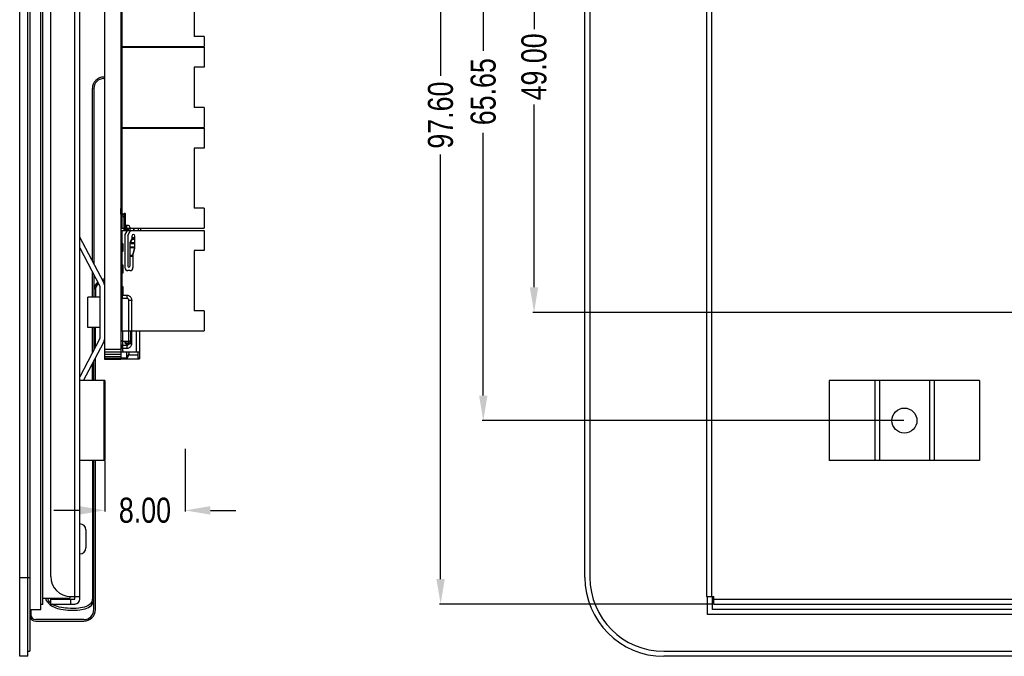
# Model space of a CAD drawing. Header units: inches. Extents: x -36 to 490, y -51 to 98.
# Tile 2 of 153: x 231 to 330, y -41 to 22. Entities that reach past the tile are written whole.
import ezdxf

# ---------------------------------------------------------------- set-up
doc = ezdxf.new("R2010")
doc.units = ezdxf.units.IN
doc.header["$LTSCALE"] = 1.21
doc.header["$MEASUREMENT"] = 0
doc.header["$PDMODE"] = 3
doc.header["$PDSIZE"] = 0.3125
doc.layers.get('0').update_dxf_attribs({"linetype": 'CONTINUOUS'})
doc.layers.get('Defpoints').update_dxf_attribs({"linetype": 'CONTINUOUS'})
for name, color, linetype in [('02___PRT_ALL_AXES', 7, 'CONTINUOUS'), ('DIM', 3, 'CONTINUOUS'), ('IMPORTED12', 7, 'CONTINUOUS'), ('IMPORTED13', 7, 'CONTINUOUS')]:
    doc.layers.add(name, color=color, linetype=linetype)
doc.styles.get("Standard").update_dxf_attribs({"font": 'txt', "width": 0.8})
doc.dimstyles.get("Standard").update_dxf_attribs({"dimtxt": 0.15625, "dimasz": 0.1875, "dimexe": 0.125, "dimexo": 0.0625, "dimgap": 0.09, "dimtad": 0, "dimtih": 1, "dimtoh": 1, "dimzin": 4, "dimdsep": 46, "dimtxsty": 'Standard', "dimblk": '_FILLED', "dimblk1": '_FILLED', "dimblk2": '_FILLED', "dimcen": 0.09, "dimazin": 1, "dimtp": 0.01, "dimtm": 0.01, "dimtfac": 1, "dimtofl": 0, "dimtmove": 0, "dimatfit": 3, "dimldrblk": '_FILLED', "dimfxl": 1, "dimtolj": 1, "dimtzin": 4, "dimarcsym": 0})

# ---------------------------------------------------------------- blocks, each defined once
blk = doc.blocks.new('_FILLED')
at = {"color": 0, "linetype": 'ByBlock'}
blk.add_solid([(0, 0), (-1, 0.167), (-1, -0.167)], dxfattribs=at)
blk = doc.blocks.new('*D63')
at = {"layer": 'Defpoints', "color": 0}
for p in [(247.899, -20.611), (239.899, -21.861), (247.899, -26.825)]:
    blk.add_point(p, dxfattribs=at)
at = {"layer": 'DIM', "color": 0, "lineweight": -2}
for p, q in [((247.899, -20.674), (247.899, -26.95)), ((239.899, -21.924), (239.899, -26.95)), ((237.359, -26.825), (234.819, -26.825)), ((250.439, -26.825), (252.979, -26.825))]:
    blk.add_line(p, q, dxfattribs=at)
at = {"layer": 'DIM', "color": 0, "lineweight": -2, "xscale": 2.54, "yscale": 2.54, "zscale": 2.54}
blk.add_blockref('_FILLED', (239.899, -26.825), dxfattribs=at)
at = {"layer": 'DIM', "color": 0, "lineweight": -2, "xscale": 2.54, "yscale": 2.54, "zscale": 2.54, "rotation": 180}
blk.add_blockref('_FILLED', (247.899, -26.825), dxfattribs=at)
at = {"layer": 'DIM', "color": 0, "insert": (243.899, -26.825), "char_height": 2.5, "attachment_point": 5, "line_spacing_factor": 2.5}
blk.add_mtext('\\A1;8.00', dxfattribs=at)
blk = doc.blocks.new('*D80')
at = {"layer": 'Defpoints', "color": 0}
for p in [(300.64, 61.425), (273.408, -36.175), (300.69, -36.175)]:
    blk.add_point(p, dxfattribs=at)
at = {"layer": 'DIM', "color": 0, "lineweight": -2}
for p, q in [((300.578, 61.425), (273.283, 61.425)), ((273.408, 58.925), (273.408, 16.548)), ((273.408, -33.675), (273.408, 8.702)), ((300.628, -36.175), (273.283, -36.175))]:
    blk.add_line(p, q, dxfattribs=at)
at = {"layer": 'DIM', "color": 0, "lineweight": -2, "xscale": 2.5, "yscale": 2.5, "zscale": 2.5}
for p, rotation in [((273.408, 61.425), 90), ((273.408, -36.175), 270)]:
    blk.add_blockref('_FILLED', p, dxfattribs=dict(at, rotation=rotation))
at = {"layer": 'DIM', "color": 0, "insert": (273.408, 12.625), "char_height": 2.5, "attachment_point": 5, "rotation": 90}
blk.add_mtext('\\A1;97.60', dxfattribs=at)
blk = doc.blocks.new('*D82')
at = {"layer": 'Defpoints', "color": 0}
for p in [(319.7, 47.789), (277.668, -17.861), (319.7, -17.861)]:
    blk.add_point(p, dxfattribs=at)
at = {"layer": 'DIM', "color": 0, "lineweight": -2}
for p, q in [((319.638, 47.789), (277.543, 47.789)), ((277.668, 45.289), (277.668, 19.054)), ((277.668, -15.361), (277.668, 10.874)), ((319.638, -17.861), (277.543, -17.861))]:
    blk.add_line(p, q, dxfattribs=at)
at = {"layer": 'DIM', "color": 0, "lineweight": -2, "xscale": 2.5, "yscale": 2.5, "zscale": 2.5}
for p, rotation in [((277.668, 47.789), 90), ((277.668, -17.861), 270)]:
    blk.add_blockref('_FILLED', p, dxfattribs=dict(at, rotation=rotation))
at = {"layer": 'DIM', "color": 0, "insert": (277.668, 14.964), "char_height": 2.5, "attachment_point": 5, "rotation": 90}
blk.add_mtext('\\A1;65.65', dxfattribs=at)
blk = doc.blocks.new('*D84')
at = {"layer": 'Defpoints', "color": 0}
for p in [(345.9, 41.939), (282.734, -7.061), (345.9, -7.061)]:
    blk.add_point(p, dxfattribs=at)
at = {"layer": 'DIM', "color": 0, "lineweight": -2}
for p, q in [((345.838, 41.939), (282.609, 41.939)), ((282.734, 39.439), (282.734, 21.196)), ((282.734, -4.561), (282.734, 13.682)), ((345.838, -7.061), (282.609, -7.061))]:
    blk.add_line(p, q, dxfattribs=at)
at = {"layer": 'DIM', "color": 0, "lineweight": -2, "xscale": 2.5, "yscale": 2.5, "zscale": 2.5}
for p, rotation in [((282.734, 41.939), 90), ((282.734, -7.061), 270)]:
    blk.add_blockref('_FILLED', p, dxfattribs=dict(at, rotation=rotation))
at = {"layer": 'DIM', "color": 0, "insert": (282.734, 17.439), "char_height": 2.5, "attachment_point": 5, "rotation": 90}
blk.add_mtext('\\A1;49.00', dxfattribs=at)

msp = doc.modelspace()

# ---------------------------------------------------------------- linework, layer by layer
at = {"color": 7, "linetype": 'Continuous'}
for p, q in [((231.399, -41.391), (231.399, 69.369)), ((232.199, -41.391), (232.199, 69.369)), ((232.399, 68.869), (232.399, -40.891)), ((233.499, -36.731), (233.499, 62.039)), ((233.699, -36.231), (233.699, 61.539)), ((236.899, -35.675), (236.899, 61.425)), ((237.399, -35.675), (237.399, 61.425)), ((239.899, -11.776), (239.899, 61.233)), ((241.499, 61.233), (241.499, -11.776)), ((287.81, -33.511), (287.81, 61.489)), ((288.31, 61.489), (288.31, -33.511)), ((299.94, 59.825), (299.94, -35.425)), ((300.44, 59.825), (300.44, -35.425)), ((234.499, -33.425), (234.499, 57.825)), ((241.599, 25.461), (241.599, 19.461)), ((248.799, 24.461), (248.799, 20.461)), ((241.599, 21.761), (241.499, 21.761)), ((241.585, 22.034), (241.5, 22.034)), ((241.55, 21.761), (241.55, 21.899)), ((241.55, 21.899), (241.599, 21.899)), ((241.599, 21.161), (241.499, 21.161)), ((241.499, 21.149), (241.599, 21.149)), ((241.549, 20.749), (241.499, 20.749)), ((241.549, 20.749), (241.549, 21.099)), ((241.549, 21.099), (241.599, 21.099)), ((241.55, 21.149), (241.55, 21.161)), ((249.799, 20.461), (248.799, 20.461)), ((249.799, 20.461), (249.799, 19.461)), ((241.599, 19.461), (249.799, 19.461)), ((241.599, 19.402), (241.599, 11.402)), ((241.599, 19.402), (249.799, 19.402)), ((242.049, 19.461), (242.049, 19.402)), ((242.05, 19.402), (242.05, 19.461)), ((242.39, 19.461), (242.39, 19.402)), ((243.65, 19.461), (243.65, 19.402)), ((249.799, 19.402), (249.799, 17.402)), ((241.549, 18.349), (241.499, 18.349)), ((241.499, 17.949), (241.599, 17.949)), ((241.499, 17.937), (241.599, 17.937)), ((241.599, 17.702), (241.499, 17.702)), ((241.549, 18.349), (241.549, 17.999)), ((241.549, 17.999), (241.599, 17.999)), ((241.55, 17.937), (241.55, 17.702)), ((241.599, 17.102), (241.499, 17.102)), ((241.499, 17.039), (241.5, 17.039)), ((249.799, 17.402), (248.799, 17.402)), ((248.799, 17.402), (248.799, 13.402)), ((239.899, 16.425), (239.799, 16.425)), ((239.799, 16.275), (239.899, 16.275)), ((241.499, 16.599), (241.599, 16.599)), ((241.599, 16.425), (241.499, 16.425)), ((241.499, 16.275), (241.599, 16.275)), ((238.649, -1.938), (238.649, 15.275)), ((238.799, 15.275), (238.799, -2.223)), ((241.599, 15.702), (241.499, 15.702)), ((241.599, 15.102), (241.499, 15.102)), ((241.499, 14.869), (241.5, 14.869)), ((241.54, 14.744), (241.499, 14.744)), ((241.55, 14.844), (241.5, 14.844)), ((241.54, 14.775), (241.54, 13.702)), ((241.54, 14.775), (241.55, 14.775)), ((241.55, 13.702), (241.55, 15.102)), ((241.499, 14.594), (241.54, 14.594)), ((241.499, 13.834), (241.54, 13.834)), ((241.55, 14.73), (241.599, 14.73)), ((241.599, 13.702), (241.499, 13.702)), ((241.599, 13.102), (241.499, 13.102)), ((241.499, 12.786), (241.55, 12.786)), ((241.519, 12.686), (241.519, 12.786)), ((241.55, 13.102), (241.55, 12.724)), ((249.799, 13.402), (248.799, 13.402)), ((249.799, 13.402), (249.799, 11.402)), ((241.499, 11.9), (241.599, 11.9)), ((241.515, 12.685), (241.599, 12.7)), ((241.515, 12.665), (241.515, 12.685)), ((241.599, 12.68), (241.515, 12.665)), ((241.515, 11.9), (241.515, 12.665)), ((241.599, 12.721), (241.55, 12.724)), ((241.499, 11.1), (241.599, 11.1)), ((241.499, 10.997), (241.599, 10.997)), ((241.589, 10.997), (241.599, 10.999)), ((241.599, 11.402), (249.799, 11.402)), ((241.599, 11.332), (249.799, 11.332)), ((241.599, 11.332), (241.599, 1.332)), ((241.749, 11.357), (243.199, 11.357)), ((241.749, 11.332), (241.749, 11.357)), ((241.899, 11.402), (241.899, 11.357)), ((242.084, 11.357), (242.084, 11.402)), ((242.264, 11.357), (242.264, 11.402)), ((242.401, 11.357), (242.399, 11.332)), ((242.594, 11.357), (242.598, 11.332)), ((242.782, 11.402), (242.782, 11.357)), ((242.799, 11.357), (242.799, 11.402)), ((244.419, 11.402), (244.419, 11.332)), ((244.449, 11.402), (244.449, 11.332)), ((244.599, 11.332), (244.599, 11.402)), ((244.749, 11.402), (244.749, 11.332)), ((249.799, 11.332), (249.799, 9.332)), ((241.499, 10.597), (241.599, 10.597)), ((241.499, 10.593), (241.599, 10.593)), ((241.549, 10.343), (241.499, 10.343)), ((241.521, 10.593), (241.521, 10.597)), ((241.599, 10.593), (241.544, 10.593)), ((241.544, 10.593), (241.544, 10.593)), ((241.549, 10.543), (241.599, 10.543)), ((241.549, 10.343), (241.549, 10.543)), ((241.553, 10.341), (241.55, 10.341)), ((241.55, 9.632), (241.55, 10.341)), ((241.599, 10.312), (241.55, 10.312)), ((241.599, 9.632), (241.499, 9.632)), ((241.599, 9.032), (241.499, 9.032)), ((241.499, 8.993), (241.55, 8.993)), ((241.499, 8.874), (241.55, 8.874)), ((241.515, 8.457), (241.515, 8.874)), ((241.55, 9.032), (241.55, 7.632)), ((249.799, 9.332), (248.799, 9.332)), ((248.799, 9.332), (248.799, 3.332)), ((241.499, 8.457), (241.55, 8.457)), ((241.499, 8.057), (241.55, 8.057)), ((241.515, 7.744), (241.515, 8.057)), ((241.599, 7.632), (241.499, 7.632)), ((241.599, 7.032), (241.499, 7.032)), ((241.515, 7.744), (241.55, 7.738)), ((241.515, 7.724), (241.515, 7.744)), ((241.55, 7.718), (241.515, 7.724)), ((241.55, 7.032), (241.55, 6.956)), ((241.55, 6.956), (241.599, 6.956)), ((241.599, 6.935), (241.55, 6.935)), ((241.55, 6.935), (241.55, 5.812)), ((241.599, 6.906), (241.55, 6.906)), ((241.499, 6.787), (241.55, 6.787)), ((241.499, 6.672), (241.55, 6.672)), ((241.499, 6.671), (241.55, 6.671)), ((241.549, 6.421), (241.499, 6.421)), ((241.549, 6.421), (241.549, 6.621)), ((241.599, 5.632), (241.499, 5.632)), ((241.599, 5.032), (241.499, 5.032)), ((241.5, 4.971), (241.499, 4.971)), ((241.599, 5.812), (241.55, 5.812)), ((241.599, 5.654), (241.572, 5.705)), ((241.599, 4.623), (241.5, 4.623)), ((241.599, 3.632), (241.499, 3.632)), ((241.599, 3.032), (241.499, 3.032)), ((249.799, 3.332), (248.799, 3.332)), ((249.799, 3.332), (249.799, 1.332)), ((241.499, 2.269), (241.599, 2.269)), ((241.549, 2.019), (241.499, 2.019)), ((241.515, 2.848), (241.599, 2.863)), ((241.515, 2.829), (241.515, 2.848)), ((241.599, 2.843), (241.515, 2.829)), ((241.515, 2.269), (241.515, 2.829)), ((241.549, 2.219), (241.599, 2.219)), ((241.549, 2.019), (241.549, 2.219)), ((241.599, 1.332), (249.799, 1.332)), ((241.599, 1.098), (249.799, 1.098)), ((241.599, 1.098), (241.599, -8.902)), ((241.899, 1.332), (241.899, 1.098)), ((241.9, 1.294), (241.899, 1.294)), ((241.9, 1.243), (241.899, 1.243)), ((242.264, 1.199), (241.899, 1.199)), ((241.9, 1.243), (241.9, 1.332)), ((242.084, 1.098), (242.084, 1.199)), ((242.109, 1.332), (242.109, 1.199)), ((242.264, 1.098), (242.264, 1.332)), ((242.782, 1.332), (242.782, 1.098)), ((242.799, 1.098), (242.799, 1.332)), ((243.249, 1.098), (243.249, 1.332)), ((243.499, 1.098), (243.499, 1.332)), ((249.799, 1.098), (249.799, -0.902)), ((239.784, -4.096), (237.399, 0.439)), ((241.549, 0.919), (241.499, 0.919)), ((241.499, 0.669), (241.599, 0.669)), ((241.515, 0.068), (241.515, 0.669)), ((241.515, 0.068), (241.599, 0.054)), ((241.515, 0.049), (241.515, 0.068)), ((241.599, 0.034), (241.515, 0.049)), ((241.549, 0.919), (241.549, 0.719)), ((241.549, 0.719), (241.599, 0.719)), ((237.399, -0.635), (239.399, -4.438)), ((241.499, -0.127), (241.599, -0.127)), ((241.499, -0.527), (241.599, -0.527)), ((241.599, -0.602), (241.499, -0.602)), ((241.549, -0.527), (241.549, -0.602)), ((241.569, -0.602), (241.569, -0.527)), ((241.679, -0.326), (241.679, -0.246)), ((249.799, -0.902), (248.799, -0.902)), ((248.799, -0.902), (248.799, -6.902)), ((241.599, -1.202), (241.499, -1.202)), ((241.499, -2.233), (241.599, -2.233)), ((241.599, -2.602), (241.499, -2.602)), ((241.679, -2.473), (241.679, -2.393)), ((238.649, -5.536), (238.649, -3.012)), ((238.799, -3.297), (238.799, -5.536)), ((241.599, -3.202), (241.499, -3.202)), ((241.599, -3.731), (241.499, -3.731)), ((241.499, -3.881), (241.599, -3.881)), ((241.599, -3.903), (241.499, -3.903)), ((238.949, -4.881), (238.949, -5.536)), ((239.399, -4.438), (239.399, -9.685)), ((241.599, -4.602), (241.499, -4.602)), ((241.679, -4.619), (241.679, -4.539)), ((239.399, -5.536), (238.199, -5.536)), ((238.199, -8.586), (238.199, -5.536)), ((241.599, -5.202), (241.499, -5.202)), ((241.599, -6.602), (241.499, -6.602)), ((241.599, -7.202), (241.499, -7.202)), ((249.799, -6.902), (248.799, -6.902)), ((249.799, -6.902), (249.799, -8.902)), ((239.399, -8.586), (238.199, -8.586)), ((238.649, -11.111), (238.649, -8.586)), ((238.799, -8.586), (238.799, -10.825)), ((238.949, -10.54), (238.949, -8.586)), ((239.399, -9.685), (237.399, -13.487)), ((241.599, -8.902), (249.799, -8.902)), ((241.699, -9.961), (241.699, -8.902)), ((242.299, -9.961), (242.299, -8.902)), ((242.499, -10.093), (242.499, -8.902)), ((242.529, -9.343), (242.529, -10.043)), ((243.049, -10.993), (243.049, -8.902)), ((243.349, -8.902), (243.349, -11.693)), ((237.767, -13.861), (239.784, -10.027)), ((241.499, -10.776), (239.899, -10.776)), ((241.649, -9.955), (241.649, -10.843)), ((241.879, -9.961), (241.879, -10.043)), ((241.899, -9.961), (241.899, -10.093)), ((241.899, -10.093), (242.499, -10.093)), ((241.999, -10.093), (241.999, -9.961)), ((242.029, -10.193), (242.379, -10.193)), ((238.949, -13.861), (238.949, -11.614)), ((241.499, -11.037), (239.899, -11.037)), ((241.499, -11.28), (239.899, -11.28)), ((241.499, -11.489), (239.899, -11.489)), ((241.499, -11.65), (239.899, -11.65)), ((241.499, -11.75), (239.899, -11.75)), ((241.499, -11.776), (239.899, -11.776)), ((241.499, -10.993), (243.349, -10.993)), ((241.499, -11.596), (242.099, -11.596)), ((241.499, -11.693), (243.199, -11.693)), ((242.099, -11.693), (242.099, -10.993)), ((242.099, -11.596), (242.299, -11.215)), ((242.299, -11.293), (242.099, -11.693)), ((242.299, -10.993), (242.299, -11.293)), ((242.299, -11.293), (243.199, -11.293)), ((243.199, -10.993), (243.199, -11.693)), ((243.199, -11.567), (243.229, -11.596)), ((243.229, -11.693), (243.199, -11.663)), ((243.22, -11.693), (243.349, -11.693)), ((243.229, -11.693), (243.229, -10.993)), ((243.229, -11.596), (243.349, -11.596)), ((238.649, -13.861), (238.649, -12.185)), ((238.799, -12.43), (238.649, -12.43)), ((238.799, -13.861), (238.799, -11.899)), ((239.899, -13.861), (237.399, -13.861)), ((239.784, -13.861), (239.784, -21.861)), ((239.899, -13.861), (239.899, -21.861)), ((312.2, -13.861), (312.2, -21.861)), ((327.2, -13.861), (312.2, -13.861)), ((316.735, -13.861), (316.735, -21.861)), ((317.2, -13.861), (317.2, -21.861)), ((322.2, -13.861), (322.2, -21.861)), ((322.666, -13.861), (322.666, -21.861)), ((327.2, -13.861), (327.2, -21.861)), ((239.899, -21.861), (237.399, -21.861)), ((238.649, -21.861), (238.649, -35.64)), ((238.799, -36.733), (238.799, -21.861)), ((238.949, -36.733), (238.949, -21.861)), ((327.2, -21.861), (312.2, -21.861)), ((237.999, -28.775), (237.999, -30.575)), ((231.399, -33.511), (232.399, -33.511)), ((233.699, -36.231), (233.499, -36.231)), ((233.699, -35.575), (236.399, -35.575)), ((234.049, -35.742), (234.049, -35.575)), ((234.199, -35.981), (234.049, -35.742)), ((234.499, -35.675), (236.899, -35.675)), ((234.499, -36.175), (234.499, -35.675)), ((234.499, -36.175), (236.899, -36.175)), ((236.399, -35.422), (236.399, -35.575)), ((236.499, -35.425), (237.399, -35.425)), ((236.499, -36.175), (236.499, -35.675)), ((299.94, -35.425), (300.69, -35.425)), ((300.05, -37.231), (300.05, -35.425)), ((300.55, -36.731), (300.55, -35.425)), ((300.64, -35.425), (300.64, -35.575)), ((300.64, -35.575), (300.69, -35.575)), ((300.69, -36.175), (300.69, -35.425)), ((300.69, -35.675), (357.79, -35.675)), ((300.69, -36.175), (357.79, -36.175)), ((301.05, -36.231), (301.05, -36.175)), ((368.44, -36.231), (301.05, -36.231)), ((232.399, -36.731), (233.499, -36.731)), ((232.499, -36.731), (232.499, -37.231)), ((367.952, -37.231), (300.05, -37.231)), ((368.44, -36.731), (300.55, -36.731)), ((237.801, -37.731), (232.999, -37.731)), ((232.999, -37.881), (237.801, -37.881)), ((232.199, -40.891), (232.399, -40.891)), ((295.69, -40.891), (472.89, -40.891)), ((232.199, -41.391), (231.399, -41.391)), ((472.89, -41.391), (295.69, -41.391))]:
    msp.add_line(p, q, dxfattribs=at)
at = {"color": 6, "linetype": 'Continuous'}
for p, q in [((241.499, -0.186), (241.699, -0.186)), ((241.699, -0.386), (241.499, -0.386)), ((241.499, -0.786), (241.699, -0.786)), ((241.679, -0.246), (241.699, -0.246)), ((241.679, -0.326), (241.699, -0.326)), ((241.699, -0.186), (241.699, -0.986)), ((241.699, -0.986), (241.499, -0.986)), ((241.499, -2.333), (241.699, -2.333)), ((241.699, -2.533), (241.499, -2.533)), ((241.499, -2.933), (241.699, -2.933)), ((241.679, -2.393), (241.699, -2.393)), ((241.679, -2.473), (241.699, -2.473)), ((241.699, -2.333), (241.699, -3.133)), ((241.699, -3.133), (241.499, -3.133)), ((241.499, -4.479), (241.699, -4.479)), ((241.699, -4.679), (241.499, -4.679)), ((241.679, -4.539), (241.699, -4.539)), ((241.679, -4.619), (241.699, -4.619)), ((241.699, -4.479), (241.699, -5.279)), ((241.499, -5.079), (241.699, -5.079)), ((241.699, -5.279), (241.499, -5.279))]:
    msp.add_line(p, q, dxfattribs=at)
at = {"color": 7, "linetype": 'Continuous'}
msp.add_circle((319.7, -17.861), 1.25, dxfattribs=at)
for centre, radius, start, end in [((241.849, 16.909), 0.35, 146.5054, 180), ((239.799, 15.275), 1.15, 90, 180), ((239.799, 15.275), 1, 90, 180), ((241.58, 14.775), 0.04, 139.0486, 180), ((243.199, 11.307), 0.05, 29.94338, 90), ((241.544, 10.563), 0.03, 90, 91.56747), ((239.949, -4.881), 1.15, 92.49236, 106.7286), ((239.949, -4.881), 1, 92.86616, 105.0534), ((239.949, -4.881), 1.15, 131.85673, 180), ((239.949, -4.881), 1, 134.02828, 180), ((238.899, -4.561), 1, 13.87169, 27.74339), ((241.699, -4.361), 0.2, 120, 180), ((238.899, -9.561), 1, 332.25661, 0), ((241.699, -9.761), 0.2, 180, 270), ((242.299, -9.761), 0.2, 270, 0), ((242.379, -9.343), 0.15, 0, 36.70142), ((242.029, -10.043), 0.15, 180, 270), ((242.379, -10.043), 0.15, 270, 0), ((241.799, -10.843), 0.15, 180, 270), ((237.399, -28.775), 0.6, 0, 90), ((237.399, -30.575), 0.6, 270, 0), ((236.499, -33.425), 2, 180, 270), ((295.69, -33.511), 7.88, 180, 270), ((295.69, -33.511), 7.38, 180, 270), ((236.899, -35.675), 0.5, 270, 0), ((232.999, -37.231), 0.5, 180, 270), ((237.801, -36.733), 1.148, 270, 0), ((237.801, -36.733), 0.998, 270, 0), ((232.999, -37.231), 0.65, 202.55709, 270)]:
    msp.add_arc(centre, radius, start, end, dxfattribs=at)
for points, knots in [([(241.55, 21.899), (241.551, 21.919), (241.555, 21.959), (241.576, 22.019), (241.593, 22.049), (241.599, 22.057)], [0, 0, 0, 0, 0.414803, 0.828249, 1, 1, 1, 1]), ([(241.55, 14.73), (241.551, 14.725), (241.553, 14.715), (241.562, 14.704), (241.571, 14.697), (241.582, 14.689), (241.592, 14.683), (241.599, 14.679)], [0, 0, 0, 0, 0.203001, 0.41936, 0.542122, 0.678104, 1, 1, 1, 1]), ([(241.599, 10.499), (241.593, 10.49), (241.576, 10.461), (241.555, 10.4), (241.551, 10.361), (241.55, 10.341)], [0, 0, 0, 0, 0.171675, 0.585159, 1, 1, 1, 1]), ([(241.599, 10.47), (241.593, 10.462), (241.576, 10.432), (241.555, 10.372), (241.551, 10.332), (241.55, 10.312)], [0, 0, 0, 0, 0.171675, 0.585159, 1, 1, 1, 1]), ([(241.572, 5.705), (241.566, 5.72), (241.554, 5.759), (241.551, 5.792), (241.55, 5.812)], [0, 0, 0, 0, 0.38565, 1, 1, 1, 1]), ([(234.199, -35.981), (234.24, -36.046), (234.545, -36.425), (235.401, -36.715), (236.438, -36.793), (237.318, -36.788), (238.1, -36.647), (238.625, -36.312), (238.793, -35.884), (238.799, -35.667), (238.799, -35.556)], [0, 0, 0, 0, 0.043303, 0.275224, 0.4487, 0.622868, 0.753282, 0.884471, 0.937756, 1, 1, 1, 1]), ([(238.649, -35.64), (238.649, -35.771), (238.571, -36.154), (237.998, -36.47), (237.186, -36.623), (236.271, -36.617), (235.369, -36.523), (234.828, -36.328), (234.617, -36.175)], [0, 0, 0, 0, 0.091986, 0.2299, 0.397137, 0.640728, 0.825841, 1, 1, 1, 1])]:
    msp.add_open_spline(points, degree=3, knots=knots, dxfattribs=at)
msp.add_open_spline([(234.499, -36.079), (234.359, -35.949), (234.253, -35.784), (234.199, -35.575)], degree=3, dxfattribs=at)
at = {"layer": '02___PRT_ALL_AXES', "color": 7, "linetype": 'Continuous'}
msp.add_line((242.299, -9.961), (241.699, -9.961), dxfattribs=at)
at = {"layer": 'IMPORTED12', "color": 6, "linetype": 'Continuous'}
for p, q in [((241.599, 3.31), (241.449, 3.307)), ((241.449, 3.307), (241.457, 2.86)), ((241.607, 2.862), (241.599, 3.31)), ((241.607, 2.605), (241.724, 2.537)), ((241.799, 2.667), (241.682, 2.735)), ((241.829, 2.807), (241.799, 2.777)), ((241.799, 2.777), (241.799, 1.608)), ((241.949, 2.367), (241.799, 2.367)), ((241.949, 2.307), (241.799, 2.307)), ((241.799, 2.207), (241.949, 2.207)), ((241.949, 2.007), (241.799, 2.007)), ((241.919, 2.807), (241.829, 2.807)), ((241.949, 2.777), (241.919, 2.807)), ((241.949, 1.107), (241.949, 2.777)), ((241.949, 1.807), (241.799, 1.807)), ((241.799, 1.607), (241.799, 1.107)), ((241.799, 1.307), (241.949, 1.307)), ((241.799, 1.107), (242.049, 1.107)), ((242.249, 1.607), (241.803, 1.607)), ((242.092, 1.032), (241.899, 0.698)), ((242.049, 1.607), (242.049, 1.107)), ((242.399, 1.457), (242.399, 0.964)), ((241.899, 0.698), (241.899, -2.593)), ((242.199, 0.617), (242.399, 0.964)), ((242.199, 0.617), (242.199, -2.443)), ((242.599, 0.286), (242.399, -0.098)), ((242.599, 0.19), (242.399, -0.194)), ((242.599, 0.557), (242.599, 0.19)), ((242.599, 0.407), (242.899, 0.407)), ((242.899, 0.312), (242.599, 0.312)), ((242.899, 0.216), (242.599, 0.216)), ((242.899, -0.665), (242.899, 0.557)), ((242.399, -0.098), (242.399, -2.443)), ((242.899, -0.137), (242.399, -0.137)), ((242.899, -0.233), (242.399, -0.233)), ((242.399, -0.507), (242.899, -0.507)), ((242.399, -0.576), (242.899, -0.576)), ((242.699, -1.307), (242.899, -0.596)), ((242.699, -1.376), (242.899, -0.665)), ((242.399, -1.355), (242.699, -1.355)), ((242.399, -1.424), (242.699, -1.424)), ((242.699, -1.493), (242.399, -1.493)), ((242.699, -1.307), (242.699, -2.593)), ((242.399, -2.893), (242.199, -2.893))]:
    msp.add_line(p, q, dxfattribs=at)
at = {"layer": 'IMPORTED12', "color": 7, "linetype": 'Continuous'}
msp.add_line((241.799, 1.608), (241.799, 1.607), dxfattribs=at)
at = {"layer": 'IMPORTED12', "color": 6, "linetype": 'Continuous'}
for centre, radius, start, end in [((241.757, 2.865), 0.3, 181, 240), ((241.757, 2.865), 0.15, 181, 240), ((241.649, 2.407), 0.15, 0, 60), ((241.649, 2.407), 0.3, 0, 60), ((242.049, 1.057), 0.05, 330, 90), ((242.249, 1.457), 0.15, 0, 90), ((242.749, 0.557), 0.15, 0, 180), ((242.199, -2.593), 0.3, 180, 270), ((242.299, -2.443), 0.1, 180, 0), ((242.399, -2.593), 0.3, 270, 0)]:
    msp.add_arc(centre, radius, start, end, dxfattribs=at)
at = {"layer": 'IMPORTED12', "color": 7, "linetype": 'Continuous'}
msp.add_arc((241.793, 1.628), 0.0215, 285.05705, 291.97343, dxfattribs=at)
at = {"layer": 'IMPORTED12', "color": 6, "linetype": 'Continuous'}
msp.add_open_spline([(241.799, 1.609), (241.8, 1.608), (241.801, 1.608), (241.802, 1.608)], degree=3, dxfattribs=at)
at = {"layer": 'IMPORTED13', "color": 7, "linetype": 'Continuous'}
for p, q in [((241.599, -5.4), (241.599, -5.64)), ((241.599, -10.373), (241.599, -10.613))]:
    msp.add_line(p, q, dxfattribs=at)
at = {"layer": 'IMPORTED13', "color": 6, "linetype": 'Continuous'}
for p, q in [((242.099, -5.37), (241.629, -5.37)), ((241.629, -5.37), (241.629, -5.67)), ((242.099, -5.67), (241.629, -5.67)), ((242.099, -5.37), (242.099, -5.67)), ((242.299, -10.144), (242.299, -5.868)), ((242.599, -10.144), (242.599, -5.868)), ((241.629, -10.343), (242.099, -10.343)), ((241.629, -10.343), (241.629, -10.643)), ((241.629, -10.643), (242.099, -10.643)), ((242.099, -10.343), (242.099, -10.643))]:
    msp.add_line(p, q, dxfattribs=at)
for centre, start, end in [((241.629, -5.4), 90, 180.00046), ((241.629, -5.64), 179.99954, 270), ((241.629, -10.373), 90, 180.00048), ((241.629, -10.613), 179.99952, 270)]:
    msp.add_arc(centre, 0.03, start, end, dxfattribs=at)
for points, knots in [([(242.599, -5.868), (242.599, -5.825), (242.587, -5.738), (242.537, -5.616), (242.456, -5.512), (242.352, -5.432), (242.23, -5.381), (242.142, -5.37), (242.099, -5.37)], [0, 0, 0, 0, 0.166233, 0.332593, 0.499152, 0.665948, 0.832926, 1, 1, 1, 1]), ([(242.299, -5.868), (242.299, -5.847), (242.292, -5.805), (242.263, -5.749), (242.218, -5.705), (242.161, -5.676), (242.12, -5.67), (242.099, -5.67)], [0, 0, 0, 0, 0.199899, 0.399818, 0.599797, 0.799862, 1, 1, 1, 1]), ([(242.299, -5.868), (242.299, -5.865), (242.312, -5.861), (242.33, -5.858), (242.364, -5.855), (242.404, -5.853), (242.433, -5.852), (242.449, -5.852)], [0, 0, 0, 0, 0.057815, 0.200768, 0.42007, 0.695298, 1, 1, 1, 1]), ([(242.449, -5.884), (242.433, -5.884), (242.404, -5.883), (242.364, -5.881), (242.33, -5.878), (242.312, -5.875), (242.299, -5.871), (242.299, -5.868)], [0, 0, 0, 0, 0.304702, 0.57993, 0.799232, 0.942185, 1, 1, 1, 1]), ([(242.449, -5.852), (242.464, -5.852), (242.494, -5.853), (242.534, -5.855), (242.568, -5.858), (242.585, -5.861), (242.599, -5.865), (242.599, -5.868)], [0, 0, 0, 0, 0.304702, 0.57993, 0.799232, 0.942185, 1, 1, 1, 1]), ([(242.599, -5.868), (242.599, -5.871), (242.585, -5.875), (242.568, -5.878), (242.534, -5.881), (242.494, -5.883), (242.464, -5.884), (242.449, -5.884)], [0, 0, 0, 0, 0.057815, 0.200768, 0.42007, 0.695298, 1, 1, 1, 1]), ([(242.099, -10.643), (242.142, -10.643), (242.23, -10.631), (242.352, -10.581), (242.456, -10.501), (242.537, -10.396), (242.587, -10.275), (242.599, -10.188), (242.599, -10.144)], [0, 0, 0, 0, 0.1671, 0.334073, 0.500848, 0.667386, 0.833742, 1, 1, 1, 1]), ([(242.099, -10.343), (242.12, -10.343), (242.161, -10.336), (242.218, -10.308), (242.263, -10.263), (242.292, -10.207), (242.299, -10.165), (242.299, -10.144)], [0, 0, 0, 0, 0.200127, 0.400198, 0.600189, 0.800113, 1, 1, 1, 1]), ([(242.449, -10.129), (242.433, -10.129), (242.404, -10.129), (242.364, -10.131), (242.33, -10.134), (242.312, -10.138), (242.299, -10.142), (242.299, -10.144)], [0, 0, 0, 0, 0.304702, 0.57993, 0.799232, 0.942185, 1, 1, 1, 1]), ([(242.299, -10.144), (242.299, -10.147), (242.312, -10.151), (242.33, -10.154), (242.364, -10.158), (242.404, -10.16), (242.433, -10.16), (242.449, -10.16)], [0, 0, 0, 0, 0.057815, 0.200768, 0.42007, 0.695298, 1, 1, 1, 1]), ([(242.599, -10.144), (242.599, -10.142), (242.585, -10.138), (242.568, -10.134), (242.534, -10.131), (242.494, -10.129), (242.464, -10.129), (242.449, -10.129)], [0, 0, 0, 0, 0.057815, 0.200768, 0.42007, 0.695298, 1, 1, 1, 1]), ([(242.449, -10.16), (242.464, -10.16), (242.494, -10.16), (242.534, -10.158), (242.568, -10.154), (242.585, -10.151), (242.599, -10.147), (242.599, -10.144)], [0, 0, 0, 0, 0.304702, 0.57993, 0.799232, 0.942185, 1, 1, 1, 1])]:
    msp.add_open_spline(points, degree=3, knots=knots, dxfattribs=at)

# ---------------------------------------------------------------- dimensions: what is measured, and where the dimension line sits
at = {"layer": 'DIM'}
for base, p1, p2, picture, middle in [((273.408, -36.175), (300.64, 61.425), (300.69, -36.175), '*D80', (273.408, 12.625)), ((277.668, -17.861), (319.7, 47.789), (319.7, -17.861), '*D82', (277.668, 14.964)), ((282.734, -7.061), (345.9, 41.939), (345.9, -7.061), '*D84', (282.734, 17.439))]:
    dim = msp.add_linear_dim(base=base, p1=p1, p2=p2, angle=90, dimstyle='Standard', override={"dimtxt": 2.5, "dimasz": 2.5, "dimtih": 0, "dimtoh": 0, "dimzin": 0, "dimcen": 0.198, "dimadec": 0, "dimazin": 0, "dimtp": 0, "dimtm": 0, "dimtdec": 4, "dimtzin": 0}, dxfattribs=at)
    dim.commit()
    dim.dimension.update_dxf_attribs({"geometry": picture, "text_midpoint": middle})
dim = msp.add_linear_dim(base=(247.899, -26.825), p1=(239.899, -21.861), p2=(247.899, -20.611), dimstyle='Standard', override={"dimtxt": 2.5, "dimasz": 2.54, "dimtih": 0, "dimtoh": 0, "dimzin": 0, "dimcen": 0.198, "dimadec": 0, "dimazin": 0, "dimtp": 0, "dimtm": 0, "dimtdec": 4, "dimtzin": 0}, dxfattribs=at)
dim.commit()
dim.dimension.update_dxf_attribs({"geometry": '*D63', "text_midpoint": (243.899, -26.825)})

doc.saveas('drawing.dxf')
